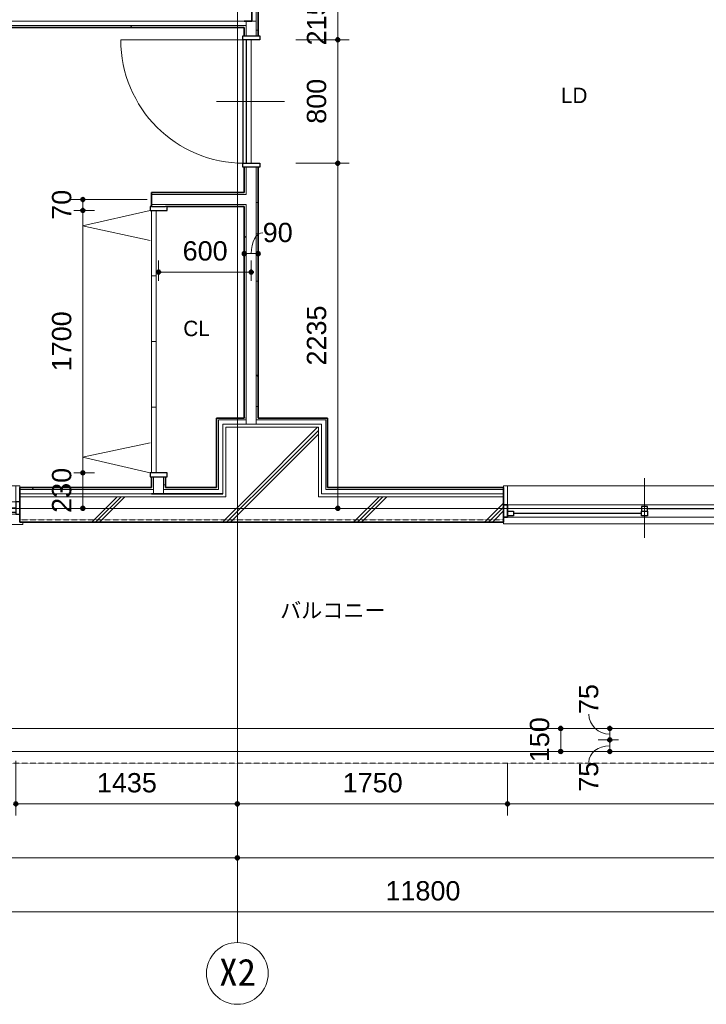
# Model space of a CAD drawing. Header units: millimetres. Extents: x -6159 to 97970, y -8550 to 14941.
# Tile 7 of 37: x 21567 to 26015, y -8139 to -1761. Entities that reach past the tile are written whole.
import ezdxf

# ---------------------------------------------------------------- set-up
doc = ezdxf.new("R2010")
doc.units = ezdxf.units.MM
doc.linetypes.add('1TS06', pattern=[31.5, 30, -0.75, 0, -0.75])
doc.linetypes.add('HA02', pattern=[2.25, 1.5, -0.75])
for name, color, linetype, lineweight in [('A-ANNO-DIMS', 211, 'Continuous', 9), ('A-ANNO-DIMS-50', 211, 'Continuous', 9), ('A-AREA-IDEN', 2, 'Continuous', 9), ('A-DETL-HDLN', 90, 'HA02', 18), ('A-DOOR', 31, 'Continuous', 18), ('A-DOOR-FRAM', 31, 'Continuous', 25), ('A-FLOR', 192, 'Continuous', 18), ('A-GLAZ', 151, 'Continuous', 18), ('A-WALL', 113, 'Continuous', 18), ('A-WALL-PATT', 111, 'Continuous', 35), ('G-ANNO-TEXT', 231, 'Continuous', 9), ('S-GRID', 1, 'Continuous', 9), ('S-GRID-IDEN', 1, 'Continuous', 9)]:
    doc.layers.add(name, color=color, linetype=linetype, lineweight=lineweight)
doc.styles.add('Arial', font='arial.ttf', dxfattribs={"height": 125})
doc.styles.add('Microsoft YaHei', font='Microsoft YaHei.ttf', dxfattribs={"height": 100})
doc.styles.add('MS UI Gothic', font='MS UI Gothic.ttf', dxfattribs={"height": 100})
doc.styles.add('ＭＳ ゴシック', font='MS Gothic.ttf', dxfattribs={"height": 175})
doc.dimstyles.new('点線_-_2_5_mm', dxfattribs={"dimscale": 304.8, "dimtxt": 127.532425, "dimasz": 0.328084, "dimexe": 0.246063, "dimexo": 0.246063, "dimgap": 0.123031, "dimtad": 1, "dimdec": 1, "dimrnd": 0.1, "dimdsep": 46, "dimtxsty": 'Arial', "dimblk1": 'DOTSMALL', "dimblk2": 'DOTSMALL', "dimsah": 1, "dimcen": 0.09, "dimazin": 0, "dimtfac": 1, "dimtdec": 4, "dimtix": 1, "dimtmove": 0, "dimatfit": 3, "dimfxl": 1, "dimtvp": 1, "dimtolj": 1, "dimtzin": 0, "dimarcsym": 2})
doc.dimstyles.new('点線_-_2_5_mm_2', dxfattribs={"dimscale": 304.8, "dimtxt": 127.532425, "dimasz": 0.328084, "dimexe": 0.246063, "dimexo": 0.246063, "dimgap": 0.123031, "dimtad": 1, "dimdec": 1, "dimrnd": 0.1, "dimdsep": 46, "dimtxsty": 'Arial', "dimblk1": 'DOTSMALL', "dimblk2": 'DOTSMALL', "dimsah": 1, "dimcen": 0.09, "dimazin": 0, "dimtfac": 1, "dimtdec": 4, "dimtix": 1, "dimtmove": 1, "dimatfit": 3, "dimfxl": 1, "dimtvp": 1, "dimtolj": 1, "dimtzin": 0, "dimarcsym": 2})
pattern_1 = [(45, (21983.56, 0), (-424.264, 424.264), []), (45, (22008.56, 0), (-424.264, 424.264), []), (45, (21958.56, 0), (-424.264, 424.264), [])]
pattern_2 = [(0, (21983.56, 0), (406.4, 101.6), [16.764, -288.036, 16.764, -288.036, -1625.6]), (0, (21983.56, 0), (406.4, 101.6), [-609.6, 16.764, -592.836, 16.764, -288.036, -711.2]), (0, (21983.56, 0), (406.4, 101.6), [-1524, 16.764, -186.436, 16.764, -491.236]), (120, (22135.96, 50.8), (-291.1882, 301.1527), [16.764, -288.036, 16.764, -288.036, -1625.6]), (120, (22135.96, 50.8), (-291.1882, 301.1527), [-609.6, 16.764, -592.836, 16.764, -288.036, -711.2]), (120, (22135.96, 50.8), (-291.1882, 301.1527), [-1524, 16.764, -186.436, 16.764, -491.236]), (240, (22186.76, 254), (-115.2118, -402.7527), [16.764, -288.036, 16.764, -288.036, -1625.6]), (240, (22186.76, 254), (-115.2118, -402.7527), [-609.6, 16.764, -592.836, 16.764, -288.036, -711.2]), (240, (22186.76, 254), (-115.2118, -402.7527), [-1524, 16.764, -186.436, 16.764, -491.236])]

# ---------------------------------------------------------------- blocks, each defined once
blk = doc.blocks.new('片開き - w800h2000-604447-印刷用2FL')
at = {"layer": 'A-DOOR'}
for p, q in [((400, 845.1), (400, 45)), ((0, 225), (0, -215))]:
    blk.add_line(p, q, dxfattribs=at)
at = {"layer": 'A-DOOR', "lineweight": 25}
for p, q in [((400, 55), (-400, 55)), ((-400, 30), (400, 30))]:
    blk.add_line(p, q, dxfattribs=at)
at = {"layer": 'A-DOOR'}
blk.add_arc((400, 45), 800.1, 90, 180, dxfattribs=at)
at = {"layer": 'A-DOOR-FRAM'}
for p, q in [((-425, 55), (-400, 55)), ((-425, -55), (-425, 55)), ((-400, 55), (-400, -55)), ((400, 55), (425, 55)), ((400, -55), (400, 55)), ((425, 55), (425, -55)), ((-400, -55), (-425, -55)), ((425, -55), (400, -55))]:
    blk.add_line(p, q, dxfattribs=at)
blk = doc.blocks.new('木製折戸 - w1700h2000-560530-印刷用2FL')
at = {"layer": 'A-DOOR'}
for p, q in [((-850, 55), (-748.8, 493.5)), ((-748.8, 493.5), (-654.7, 55)), ((748.8, 493.5), (654.7, 55)), ((850, 55), (748.8, 493.5)), ((850, 45), (-850, 45)), ((-850, 15), (850, 15)), ((-425, 15), (-425, 45)), ((0, 45), (0, 15)), ((425, 15), (425, 45))]:
    blk.add_line(p, q, dxfattribs=at)
at = {"layer": 'A-DOOR-FRAM'}
for p, q in [((-850, 55), (-875, 55)), ((-875, 55), (-875, 45)), ((-875, 45), (-875, -45)), ((-850, -55), (-850, 55)), ((875, 55), (850, 55)), ((850, 55), (850, -55)), ((875, 45), (875, 55)), ((875, 45), (875, -45)), ((-875, -45), (-875, -55)), ((-875, -55), (-850, -55)), ((850, -55), (875, -55)), ((875, -55), (875, -45))]:
    blk.add_line(p, q, dxfattribs=at)
blk = doc.blocks.new('窓 - 引違い掃出 4 枚 2 溝 - 内付 - w3600 h2000-678043-印刷用2FL')
at = {"layer": 'A-GLAZ'}
for p, q in [((-900, 192.5), (-900, -192.5)), ((0, 192.5), (0, -192.5)), ((912.5, 192.5), (912.5, -192.5)), ((1825, 102.5), (-1825, 102.5)), ((-1825, 102.5), (-1825, 92.5)), ((1825, 102.5), (-1825, 102.5)), ((-1825, 102.5), (-1825, 60)), ((1825, 92.5), (1825, 102.5)), ((1825, 60), (1825, 102.5)), ((-1800, 60), (1800, 60)), ((-1800, 60), (1800, 60)), ((-1800, -20), (-1825, -20)), ((-1825, -20), (-1825, -142.5)), ((1800, -20), (-1800, -20)), ((-1800, -142.5), (-1800, -20)), ((-1800, -20), (1800, -20)), ((1800, -20), (-1800, -20)), ((1825, -20), (1800, -20)), ((1800, -20), (1800, -142.5)), ((1825, -142.5), (1825, -20)), ((-1825, -132.5), (-1825, -142.5)), ((-1825, -142.5), (-1800, -142.5)), ((-1825, -142.5), (-1810, -142.5)), ((-1810, -142.5), (1810, -142.5)), ((1800, -142.5), (-1800, -142.5)), ((1800, -142.5), (1825, -142.5)), ((1810, -142.5), (1825, -142.5)), ((1825, -142.5), (1825, -132.5))]:
    blk.add_line(p, q, dxfattribs=at)
at = {"layer": 'A-GLAZ', "lineweight": 25}
for p, q in [((-1800, 60), (-1825, 60)), ((-1825, 60), (-1800, 60)), ((-1825, -20), (-1825, 60)), ((-1800, -20), (-1800, 60)), ((-1800, 60), (-1800, -20)), ((-1800, 30), (-1800, 60)), ((-1760, 50), (-1800, 50)), ((-1800, 20), (-1760, 20)), ((-1760, 20), (-1760, 50)), ((-1760, 35), (-920, 35)), ((-920, 20), (-920, 50)), ((-920, 50), (-880, 50)), ((-880, 20), (-920, 20)), ((-920, 20), (-920, -10)), ((-880, 50), (-880, 20)), ((-880, -10), (-880, 20)), ((-880, 5), (-40, 5)), ((-40, 20), (0, 20)), ((-40, -10), (-40, 20)), ((0, 20), (40, 20)), ((40, 20), (40, -10)), ((40, 5), (892.5, 5)), ((892.5, 20), (892.5, 50)), ((892.5, 50), (932.5, 50)), ((932.5, 20), (892.5, 20)), ((892.5, 20), (892.5, -10)), ((932.5, 50), (932.5, 20)), ((932.5, 35), (1760, 35)), ((932.5, -10), (932.5, 20)), ((1760, 20), (1760, 50)), ((1760, 50), (1800, 50)), ((1800, 20), (1760, 20)), ((1825, 60), (1800, 60)), ((1800, 60), (1800, -20)), ((1800, 60), (1825, 60)), ((1800, -20), (1800, 60)), ((1800, 60), (1800, 30)), ((1825, 60), (1825, -20)), ((-1825, -20), (-1800, -20)), ((-1800, -20), (-1825, -20)), ((-920, -10), (-880, -10)), ((0, -10), (-40, -10)), ((40, -10), (0, -10)), ((892.5, -10), (932.5, -10)), ((1800, -20), (1825, -20)), ((1825, -20), (1800, -20))]:
    blk.add_line(p, q, dxfattribs=at)
blk = doc.blocks.new('引違い掃出窓_2枚 - W1800H2000-620516-印刷用2FL')
at = {"layer": 'A-GLAZ'}
for p, q in [((0, 267.5), (0, -307.5)), ((-945, 107.5), (945, 107.5)), ((-945, 92.5), (-945, 107.5)), ((945, 107.5), (945, 92.5)), ((-900, 40), (900, 40)), ((-925, -40), (-925, -142.5)), ((-900, -40), (900, -40)), ((-900, -142.5), (-900, -40)), ((900, -40), (900, -142.5)), ((925, -142.5), (925, -40)), ((-900, -142.5), (-925, -142.5)), ((-925, -142.5), (-900, -142.5)), ((900, -142.5), (-900, -142.5)), ((900, -142.5), (925, -142.5))]:
    blk.add_line(p, q, dxfattribs=at)
at = {"layer": 'A-GLAZ', "lineweight": 25}
for p, q in [((-925, 40), (-925, -40)), ((-900, 40), (-925, 40)), ((-900, -40), (-900, 40)), ((-900, 30), (-860, 30)), ((-860, 0), (-900, 0)), ((-860, 30), (-860, 0)), ((-20, 15), (-860, 15)), ((-20, 0), (-20, 30)), ((-20, 30), (20, 30)), ((-20, 0), (-20, -30)), ((20, 0), (-20, 0)), ((20, 30), (20, 0)), ((20, -30), (20, 0)), ((860, 0), (860, -30)), ((900, 0), (860, 0)), ((900, -40), (900, 40)), ((900, 40), (925, 40)), ((925, 40), (925, -40)), ((-925, -40), (-900, -40)), ((-20, -30), (20, -30)), ((20, -15), (860, -15)), ((860, -30), (900, -30)), ((925, -40), (900, -40))]:
    blk.add_line(p, q, dxfattribs=at)
blk = doc.blocks.new('通芯 - 円 8mm-600091-印刷用2FL')
at = {"layer": 'S-GRID-IDEN'}
blk.add_circle((0, 0), 4, dxfattribs=at)
blk = doc.blocks.new('DIMBLOCK73-印刷用2FL')
at = {"layer": 'A-ANNO-DIMS-50', "lineweight": 35}
h = blk.add_hatch(color=256, dxfattribs=at)
edge = h.paths.add_edge_path()
edge.add_arc((18276.8, -7190.7), 12.5, 0, 360)
h = blk.add_hatch(color=256, dxfattribs=at)
edge = h.paths.add_edge_path()
edge.add_arc((22976.8, -7190.7), 12.5, 0, 360)
at = {"layer": 'A-ANNO-DIMS-50'}
for p, q in [((18276.8, -7190.7), (18276.8, -7115.7)), ((22976.8, -7190.7), (22976.8, -7115.7)), ((18276.8, -7190.7), (22976.8, -7190.7)), ((18276.8, -7190.7), (18276.8, -7248)), ((22976.8, -7190.7), (22976.8, -7248))]:
    blk.add_line(p, q, dxfattribs=at)
at = {"layer": 'A-ANNO-DIMS-50', "lineweight": 35}
for centre in [(18276.8, -7190.7), (22976.8, -7190.7)]:
    blk.add_circle(centre, 12.5, dxfattribs=at)
at = {"layer": 'A-ANNO-DIMS-50', "color": 0, "insert": (20434.5, -6990.9), "char_height": 125, "width": 461.471, "attachment_point": 1, "line_spacing_factor": 0.941778, "style": 'Arial'}
blk.add_mtext('4700', dxfattribs=at)
blk = doc.blocks.new('_DotSmall')
at = {"color": 0, "linetype": 'ByBlock', "const_width": 0.5}
blk.add_lwpolyline([(-0.0625, 0, 1), (0.0625, 0, 1)], format="xyb", close=True, dxfattribs=at)
blk = doc.blocks.new('DIMBLOCK74-印刷用2FL')
at = {"layer": 'A-ANNO-DIMS-50', "lineweight": 35}
h = blk.add_hatch(color=256, dxfattribs=at)
edge = h.paths.add_edge_path()
edge.add_arc((22976.8, -7190.7), 12.5, 0, 360)
h = blk.add_hatch(color=256, dxfattribs=at)
edge = h.paths.add_edge_path()
edge.add_arc((30076.8, -7190.7), 12.5, 0, 360)
at = {"layer": 'A-ANNO-DIMS-50'}
for p, q in [((22976.8, -7190.7), (22976.8, -7115.7)), ((30076.8, -7190.7), (30076.8, -7115.7)), ((22976.8, -7190.7), (30076.8, -7190.7)), ((22976.8, -7190.7), (22976.8, -7248)), ((30076.8, -7190.7), (30076.8, -7248))]:
    blk.add_line(p, q, dxfattribs=at)
at = {"layer": 'A-ANNO-DIMS-50', "lineweight": 35}
for centre in [(22976.8, -7190.7), (30076.8, -7190.7)]:
    blk.add_circle(centre, 12.5, dxfattribs=at)
at = {"layer": 'A-ANNO-DIMS-50', "color": 0, "insert": (26334.5, -6990.9), "char_height": 125, "width": 461.471, "attachment_point": 1, "line_spacing_factor": 0.941778, "style": 'Arial'}
blk.add_mtext('7100', dxfattribs=at)
blk = doc.blocks.new('DIMBLOCK88-印刷用2FL')
at = {"layer": 'A-ANNO-DIMS-50', "lineweight": 35}
h = blk.add_hatch(color=256, dxfattribs=at)
edge = h.paths.add_edge_path()
edge.add_arc((18276.8, -7540.7), 12.5, 0, 360)
h = blk.add_hatch(color=256, dxfattribs=at)
edge = h.paths.add_edge_path()
edge.add_arc((30076.8, -7540.7), 12.5, 0, 360)
at = {"layer": 'A-ANNO-DIMS-50'}
for p, q in [((18276.8, -7540.7), (18276.8, -7465.7)), ((30076.8, -7540.7), (30076.8, -7465.7)), ((18276.8, -7540.7), (30076.8, -7540.7)), ((18276.8, -7540.7), (18276.8, -7598)), ((30076.8, -7540.7), (30076.8, -7598))]:
    blk.add_line(p, q, dxfattribs=at)
at = {"layer": 'A-ANNO-DIMS-50', "lineweight": 35}
for centre in [(18276.8, -7540.7), (30076.8, -7540.7)]:
    blk.add_circle(centre, 12.5, dxfattribs=at)
at = {"layer": 'A-ANNO-DIMS-50', "color": 0, "insert": (23936.4, -7340.9), "char_height": 125, "width": 576.839, "attachment_point": 1, "line_spacing_factor": 0.941778, "style": 'Arial'}
blk.add_mtext('11800', dxfattribs=at)
blk = doc.blocks.new('DIMBLOCK92-印刷用2FL')
at = {"layer": 'A-ANNO-DIMS-50', "lineweight": 35}
h = blk.add_hatch(color=256, dxfattribs=at)
edge = h.paths.add_edge_path()
edge.add_arc((21975.8, -2926.4), 12.5, 0, 360)
h = blk.add_hatch(color=256, dxfattribs=at)
edge = h.paths.add_edge_path()
edge.add_arc((21975.8, -2996.4), 12.5, 0, 360)
at = {"layer": 'A-ANNO-DIMS-50'}
for p, q in [((21975.8, -2926.4), (21900.8, -2926.4)), ((21975.8, -2926.4), (21975.8, -2996.4)), ((21975.8, -2926.4), (22391.8, -2926.4)), ((21975.8, -2996.4), (21918.5, -2996.4)), ((21975.8, -2996.4), (22050.8, -2996.4))]:
    blk.add_line(p, q, dxfattribs=at)
at = {"layer": 'A-ANNO-DIMS-50', "lineweight": 35}
for centre in [(21975.8, -2926.4), (21975.8, -2996.4)]:
    blk.add_circle(centre, 12.5, dxfattribs=at)
at = {"layer": 'A-ANNO-DIMS-50', "color": 0, "insert": (21776, -3057.5), "char_height": 125, "width": 230.736, "attachment_point": 1, "rotation": 90, "line_spacing_factor": 0.941778, "style": 'Arial'}
blk.add_mtext('70', dxfattribs=at)
blk = doc.blocks.new('DIMBLOCK93-印刷用2FL')
at = {"layer": 'A-ANNO-DIMS-50', "lineweight": 35}
h = blk.add_hatch(color=256, dxfattribs=at)
edge = h.paths.add_edge_path()
edge.add_arc((21975.8, -2996.4), 12.5, 0, 360)
h = blk.add_hatch(color=256, dxfattribs=at)
edge = h.paths.add_edge_path()
edge.add_arc((21975.8, -4696.4), 12.5, 0, 360)
at = {"layer": 'A-ANNO-DIMS-50'}
for p, q in [((21975.8, -2996.4), (21918.5, -2996.4)), ((21975.8, -2996.4), (21975.8, -4696.4)), ((21975.8, -2996.4), (22050.8, -2996.4)), ((21975.8, -4696.4), (21918.5, -4696.4)), ((21975.8, -4696.4), (22050.8, -4696.4))]:
    blk.add_line(p, q, dxfattribs=at)
at = {"layer": 'A-ANNO-DIMS-50', "lineweight": 35}
for centre in [(21975.8, -2996.4), (21975.8, -4696.4)]:
    blk.add_circle(centre, 12.5, dxfattribs=at)
at = {"layer": 'A-ANNO-DIMS-50', "color": 0, "insert": (21776, -4038.7), "char_height": 125, "width": 461.471, "attachment_point": 1, "rotation": 90, "line_spacing_factor": 0.941778, "style": 'Arial'}
blk.add_mtext('1700', dxfattribs=at)
blk = doc.blocks.new('DIMBLOCK94-印刷用2FL')
at = {"layer": 'A-ANNO-DIMS-50', "lineweight": 35}
h = blk.add_hatch(color=256, dxfattribs=at)
edge = h.paths.add_edge_path()
edge.add_arc((21975.8, -4696.4), 12.5, 0, 360)
h = blk.add_hatch(color=256, dxfattribs=at)
edge = h.paths.add_edge_path()
edge.add_arc((21975.8, -4926.4), 12.5, 0, 360)
at = {"layer": 'A-ANNO-DIMS-50'}
for p, q in [((21975.8, -4696.4), (21918.5, -4696.4)), ((21975.8, -4696.4), (21975.8, -4926.4)), ((21975.8, -4696.4), (22050.8, -4696.4)), ((21975.8, -4926.4), (21918.5, -4926.4)), ((21975.8, -4926.4), (22050.8, -4926.4))]:
    blk.add_line(p, q, dxfattribs=at)
at = {"layer": 'A-ANNO-DIMS-50', "lineweight": 35}
for centre in [(21975.8, -4696.4), (21975.8, -4926.4)]:
    blk.add_circle(centre, 12.5, dxfattribs=at)
at = {"layer": 'A-ANNO-DIMS-50', "color": 0, "insert": (21776, -4955.6), "char_height": 125, "width": 346.103, "attachment_point": 1, "rotation": 90, "line_spacing_factor": 0.941778, "style": 'Arial'}
blk.add_mtext('230', dxfattribs=at)
blk = doc.blocks.new('DIMBLOCK95-印刷用2FL')
at = {"layer": 'A-ANNO-DIMS-50', "lineweight": 35}
h = blk.add_hatch(color=256, dxfattribs=at)
edge = h.paths.add_edge_path()
edge.add_arc((22466.8, -3396.2), 12.5, 0, 360)
h = blk.add_hatch(color=256, dxfattribs=at)
edge = h.paths.add_edge_path()
edge.add_arc((23066.8, -3396.2), 12.5, 0, 360)
at = {"layer": 'A-ANNO-DIMS-50'}
for p, q in [((22466.8, -3396.2), (22466.8, -3321.2)), ((23066.8, -3396.2), (23066.8, -3321.2)), ((22466.8, -3396.2), (23066.8, -3396.2)), ((22466.8, -3396.2), (22466.8, -3453.5)), ((23066.8, -3396.2), (23066.8, -3453.5))]:
    blk.add_line(p, q, dxfattribs=at)
at = {"layer": 'A-ANNO-DIMS-50', "lineweight": 35}
for centre in [(22466.8, -3396.2), (23066.8, -3396.2)]:
    blk.add_circle(centre, 12.5, dxfattribs=at)
at = {"layer": 'A-ANNO-DIMS-50', "color": 0, "insert": (22622.6, -3196.4), "char_height": 125, "width": 346.103, "attachment_point": 1, "line_spacing_factor": 0.941778, "style": 'Arial'}
blk.add_mtext('600', dxfattribs=at)
blk = doc.blocks.new('DIMBLOCK116-印刷用2FL')
at = {"layer": 'A-ANNO-DIMS-50', "lineweight": 35}
h = blk.add_hatch(color=256, dxfattribs=at)
edge = h.paths.add_edge_path()
edge.add_arc((21541.8, -6840.7), 12.5, 0, 360)
h = blk.add_hatch(color=256, dxfattribs=at)
edge = h.paths.add_edge_path()
edge.add_arc((22976.8, -6840.7), 12.5, 0, 360)
at = {"layer": 'A-ANNO-DIMS-50'}
for p, q in [((21541.8, -6840.7), (21541.8, -6561.7)), ((22976.8, -6840.7), (22976.8, -6765.7)), ((21541.8, -6840.7), (22976.8, -6840.7)), ((21541.8, -6840.7), (21541.8, -6915.7)), ((22976.8, -6840.7), (22976.8, -6898))]:
    blk.add_line(p, q, dxfattribs=at)
at = {"layer": 'A-ANNO-DIMS-50', "lineweight": 35}
for centre in [(21541.8, -6840.7), (22976.8, -6840.7)]:
    blk.add_circle(centre, 12.5, dxfattribs=at)
at = {"layer": 'A-ANNO-DIMS-50', "color": 0, "insert": (22067, -6640.9), "char_height": 125, "width": 461.471, "attachment_point": 1, "line_spacing_factor": 0.941778, "style": 'Arial'}
blk.add_mtext('1435', dxfattribs=at)
blk = doc.blocks.new('DIMBLOCK117-印刷用2FL')
at = {"layer": 'A-ANNO-DIMS-50', "lineweight": 35}
h = blk.add_hatch(color=256, dxfattribs=at)
edge = h.paths.add_edge_path()
edge.add_arc((22976.8, -6840.7), 12.5, 0, 360)
h = blk.add_hatch(color=256, dxfattribs=at)
edge = h.paths.add_edge_path()
edge.add_arc((24726.8, -6840.7), 12.5, 0, 360)
at = {"layer": 'A-ANNO-DIMS-50'}
for p, q in [((24726.8, -6840.7), (24726.8, -6581.7)), ((22976.8, -6840.7), (22976.8, -6765.7)), ((22976.8, -6840.7), (24726.8, -6840.7)), ((22976.8, -6840.7), (22976.8, -6898)), ((24726.8, -6840.7), (24726.8, -6915.7))]:
    blk.add_line(p, q, dxfattribs=at)
at = {"layer": 'A-ANNO-DIMS-50', "lineweight": 35}
for centre in [(22976.8, -6840.7), (24726.8, -6840.7)]:
    blk.add_circle(centre, 12.5, dxfattribs=at)
at = {"layer": 'A-ANNO-DIMS-50', "color": 0, "insert": (23659.5, -6640.9), "char_height": 125, "width": 461.471, "attachment_point": 1, "line_spacing_factor": 0.941778, "style": 'Arial'}
blk.add_mtext('1750', dxfattribs=at)
blk = doc.blocks.new('DIMBLOCK118-印刷用2FL')
at = {"layer": 'A-ANNO-DIMS-50', "lineweight": 35}
h = blk.add_hatch(color=256, dxfattribs=at)
edge = h.paths.add_edge_path()
edge.add_arc((24726.8, -6840.7), 12.5, 0, 360)
h = blk.add_hatch(color=256, dxfattribs=at)
edge = h.paths.add_edge_path()
edge.add_arc((28326.8, -6840.7), 12.5, 0, 360)
at = {"layer": 'A-ANNO-DIMS-50'}
for p, q in [((24726.8, -6840.7), (24726.8, -6581.7)), ((28326.8, -6840.7), (28326.8, -6581.7)), ((24726.8, -6840.7), (28326.8, -6840.7)), ((24726.8, -6840.7), (24726.8, -6915.7)), ((28326.8, -6840.7), (28326.8, -6915.7))]:
    blk.add_line(p, q, dxfattribs=at)
at = {"layer": 'A-ANNO-DIMS-50', "lineweight": 35}
for centre in [(24726.8, -6840.7), (28326.8, -6840.7)]:
    blk.add_circle(centre, 12.5, dxfattribs=at)
at = {"layer": 'A-ANNO-DIMS-50', "color": 0, "insert": (26334.5, -6640.9), "char_height": 125, "width": 461.471, "attachment_point": 1, "line_spacing_factor": 0.941778, "style": 'Arial'}
blk.add_mtext('3600', dxfattribs=at)
blk = doc.blocks.new('DIMBLOCK122-印刷用2FL')
at = {"layer": 'A-ANNO-DIMS-50', "lineweight": 35}
h = blk.add_hatch(color=256, dxfattribs=at)
edge = h.paths.add_edge_path()
edge.add_arc((25389.6, -6426.4), 12.5, 0, 360)
h = blk.add_hatch(color=256, dxfattribs=at)
edge = h.paths.add_edge_path()
edge.add_arc((25389.6, -6501.4), 12.5, 0, 360)
at = {"layer": 'A-ANNO-DIMS-50'}
for p, q in [((25389.6, -6426.4), (25314.6, -6426.4)), ((25389.6, -6501.4), (25389.6, -6426.4)), ((25389.6, -6426.4), (25446.9, -6426.4)), ((25389.6, -6501.4), (25314.6, -6501.4)), ((25389.6, -6501.4), (25446.9, -6501.4))]:
    blk.add_line(p, q, dxfattribs=at)
at = {"layer": 'A-ANNO-DIMS-50', "lineweight": 35}
for centre in [(25389.6, -6426.4), (25389.6, -6501.4)]:
    blk.add_circle(centre, 12.5, dxfattribs=at)
at = {"layer": 'A-ANNO-DIMS-50'}
blk.add_ellipse((25389.6, -6569.9), major_axis=(-135.6, 0), ratio=0.781412, start_param=4.712389, end_param=6.283185, dxfattribs=at)
at = {"layer": 'A-ANNO-DIMS-50', "color": 0, "insert": (25189.8, -6762.1), "char_height": 125, "width": 230.736, "attachment_point": 1, "rotation": 90, "line_spacing_factor": 0.941778, "style": 'Arial'}
blk.add_mtext('75', dxfattribs=at)
blk = doc.blocks.new('DIMBLOCK123-印刷用2FL')
at = {"layer": 'A-ANNO-DIMS-50', "lineweight": 35}
h = blk.add_hatch(color=256, dxfattribs=at)
edge = h.paths.add_edge_path()
edge.add_arc((25389.6, -6351.4), 12.5, 0, 360)
h = blk.add_hatch(color=256, dxfattribs=at)
edge = h.paths.add_edge_path()
edge.add_arc((25389.6, -6426.4), 12.5, 0, 360)
at = {"layer": 'A-ANNO-DIMS-50'}
for p, q in [((25389.6, -6351.4), (25314.6, -6351.4)), ((25389.6, -6426.4), (25389.6, -6351.4)), ((25389.6, -6351.4), (25446.9, -6351.4)), ((25389.6, -6426.4), (25314.6, -6426.4)), ((25389.6, -6426.4), (25446.9, -6426.4))]:
    blk.add_line(p, q, dxfattribs=at)
at = {"layer": 'A-ANNO-DIMS-50', "lineweight": 35}
for centre in [(25389.6, -6351.4), (25389.6, -6426.4)]:
    blk.add_circle(centre, 12.5, dxfattribs=at)
at = {"layer": 'A-ANNO-DIMS-50'}
blk.add_ellipse((25389.6, -6258.9), major_axis=(135.6, 0), ratio=0.95878, start_param=3.141593, end_param=4.712389, dxfattribs=at)
at = {"layer": 'A-ANNO-DIMS-50', "color": 0, "insert": (25189.8, -6258.9), "char_height": 125, "width": 230.736, "attachment_point": 1, "rotation": 90, "line_spacing_factor": 0.941778, "style": 'Arial'}
blk.add_mtext('75', dxfattribs=at)
blk = doc.blocks.new('DIMBLOCK124-印刷用2FL')
at = {"layer": 'A-ANNO-DIMS-50', "lineweight": 35}
h = blk.add_hatch(color=256, dxfattribs=at)
edge = h.paths.add_edge_path()
edge.add_arc((25071.6, -6351.4), 12.5, 0, 360)
h = blk.add_hatch(color=256, dxfattribs=at)
edge = h.paths.add_edge_path()
edge.add_arc((25071.6, -6501.4), 12.5, 0, 360)
at = {"layer": 'A-ANNO-DIMS-50'}
for p, q in [((25071.6, -6351.4), (24996.6, -6351.4)), ((25071.6, -6501.4), (25071.6, -6351.4)), ((25071.6, -6351.4), (25128.9, -6351.4)), ((25071.6, -6501.4), (24996.6, -6501.4)), ((25071.6, -6501.4), (25128.9, -6501.4))]:
    blk.add_line(p, q, dxfattribs=at)
at = {"layer": 'A-ANNO-DIMS-50', "lineweight": 35}
for centre in [(25071.6, -6351.4), (25071.6, -6501.4)]:
    blk.add_circle(centre, 12.5, dxfattribs=at)
at = {"layer": 'A-ANNO-DIMS-50', "color": 0, "insert": (24871.8, -6570.6), "char_height": 125, "width": 346.103, "attachment_point": 1, "rotation": 90, "line_spacing_factor": 0.941778, "style": 'Arial'}
blk.add_mtext('150', dxfattribs=at)
blk = doc.blocks.new('DIMBLOCK134-印刷用2FL')
at = {"layer": 'A-ANNO-DIMS-50', "lineweight": 35}
h = blk.add_hatch(color=256, dxfattribs=at)
edge = h.paths.add_edge_path()
edge.add_arc((23021.8, -3276.7), 12.5, 0, 360)
h = blk.add_hatch(color=256, dxfattribs=at)
edge = h.paths.add_edge_path()
edge.add_arc((23111.8, -3276.7), 12.5, 0, 360)
at = {"layer": 'A-ANNO-DIMS-50'}
for p, q in [((23021.8, -3276.7), (23021.8, -3201.7)), ((23111.8, -3276.7), (23111.8, -3201.7)), ((23021.8, -3276.7), (23111.8, -3276.7)), ((23021.8, -3276.7), (23021.8, -3334)), ((23111.8, -3276.7), (23111.8, -3334))]:
    blk.add_line(p, q, dxfattribs=at)
at = {"layer": 'A-ANNO-DIMS-50', "lineweight": 35}
for centre in [(23021.8, -3276.7), (23111.8, -3276.7)]:
    blk.add_circle(centre, 12.5, dxfattribs=at)
at = {"layer": 'A-ANNO-DIMS-50'}
blk.add_ellipse((23141.3, -3276.7), major_axis=(0, 135.6), ratio=0.549608, start_param=0, end_param=1.570796, dxfattribs=at)
at = {"layer": 'A-ANNO-DIMS-50', "color": 0, "insert": (23141.3, -3076.9), "char_height": 125, "width": 230.736, "attachment_point": 1, "line_spacing_factor": 0.941778, "style": 'Arial'}
blk.add_mtext('90', dxfattribs=at)
blk = doc.blocks.new('DIMBLOCK135-印刷用2FL')
at = {"layer": 'A-ANNO-DIMS-50', "lineweight": 35}
h = blk.add_hatch(color=256, dxfattribs=at)
edge = h.paths.add_edge_path()
edge.add_arc((23627, -1676.4), 12.5, 0, 360)
h = blk.add_hatch(color=256, dxfattribs=at)
edge = h.paths.add_edge_path()
edge.add_arc((23627, -1891.4), 12.5, 0, 360)
at = {"layer": 'A-ANNO-DIMS-50'}
for p, q in [((23627, -1676.4), (23346.1, -1676.4)), ((23627, -1676.4), (23627, -1891.4)), ((23627, -1676.4), (23702, -1676.4)), ((23627, -1891.4), (23356.8, -1891.4)), ((23627, -1891.4), (23702, -1891.4))]:
    blk.add_line(p, q, dxfattribs=at)
at = {"layer": 'A-ANNO-DIMS-50', "lineweight": 35}
for centre in [(23627, -1676.4), (23627, -1891.4)]:
    blk.add_circle(centre, 12.5, dxfattribs=at)
at = {"layer": 'A-ANNO-DIMS-50', "color": 0, "insert": (23427.3, -1928.1), "char_height": 125, "width": 346.103, "attachment_point": 1, "rotation": 90, "line_spacing_factor": 0.941778, "style": 'Arial'}
blk.add_mtext('215', dxfattribs=at)
blk = doc.blocks.new('DIMBLOCK136-印刷用2FL')
at = {"layer": 'A-ANNO-DIMS-50', "lineweight": 35}
h = blk.add_hatch(color=256, dxfattribs=at)
edge = h.paths.add_edge_path()
edge.add_arc((23627, -1891.4), 12.5, 0, 360)
h = blk.add_hatch(color=256, dxfattribs=at)
edge = h.paths.add_edge_path()
edge.add_arc((23627, -2691.4), 12.5, 0, 360)
at = {"layer": 'A-ANNO-DIMS-50'}
for p, q in [((23627, -1891.4), (23356.8, -1891.4)), ((23627, -1891.4), (23627, -2691.4)), ((23627, -1891.4), (23702, -1891.4)), ((23627, -2691.4), (23356.8, -2691.4)), ((23627, -2691.4), (23702, -2691.4))]:
    blk.add_line(p, q, dxfattribs=at)
at = {"layer": 'A-ANNO-DIMS-50', "lineweight": 35}
for centre in [(23627, -1891.4), (23627, -2691.4)]:
    blk.add_circle(centre, 12.5, dxfattribs=at)
at = {"layer": 'A-ANNO-DIMS-50', "color": 0, "insert": (23427.3, -2435.6), "char_height": 125, "width": 346.103, "attachment_point": 1, "rotation": 90, "line_spacing_factor": 0.941778, "style": 'Arial'}
blk.add_mtext('800', dxfattribs=at)
blk = doc.blocks.new('DIMBLOCK137-印刷用2FL')
at = {"layer": 'A-ANNO-DIMS-50', "lineweight": 35}
h = blk.add_hatch(color=256, dxfattribs=at)
edge = h.paths.add_edge_path()
edge.add_arc((23627, -2691.4), 12.5, 0, 360)
h = blk.add_hatch(color=256, dxfattribs=at)
edge = h.paths.add_edge_path()
edge.add_arc((23627, -4926.4), 12.5, 0, 360)
at = {"layer": 'A-ANNO-DIMS-50'}
for p, q in [((23627, -2691.4), (23356.8, -2691.4)), ((23627, -2691.4), (23627, -4926.4)), ((23627, -2691.4), (23702, -2691.4)), ((23627, -4926.4), (23141.8, -4926.4)), ((23627, -4926.4), (23702, -4926.4))]:
    blk.add_line(p, q, dxfattribs=at)
at = {"layer": 'A-ANNO-DIMS-50', "lineweight": 35}
for centre in [(23627, -2691.4), (23627, -4926.4)]:
    blk.add_circle(centre, 12.5, dxfattribs=at)
at = {"layer": 'A-ANNO-DIMS-50', "color": 0, "insert": (23427.3, -4001.2), "char_height": 125, "width": 461.471, "attachment_point": 1, "rotation": 90, "line_spacing_factor": 0.941778, "style": 'Arial'}
blk.add_mtext('2235', dxfattribs=at)

msp = doc.modelspace()

# ---------------------------------------------------------------- hatches: boundary and pattern name
at = {"layer": 'A-WALL-PATT', "lineweight": 18}
h = msp.add_hatch(dxfattribs=at)
h.set_pattern_fill('FP_2', color=256, style=0, pattern_type=2)
h.set_pattern_definition(pattern_2)
h.paths.add_polyline_path([(23099.29, -1771.4), (23111.79, -1771.4), (23111.79, 678.6), (23099.29, 678.6), (23099.29, -1612.73)])
h.paths.add_polyline_path([(23111.79, 756.1), (23111.79, 2888.6), (23099.29, 2888.6), (23099.29, 756.1)])
h = msp.add_hatch(dxfattribs=at)
h.set_pattern_fill('FP_2', color=256, style=0, pattern_type=2)
h.set_pattern_definition(pattern_2)
h.paths.add_polyline_path([(23111.79, -4353.9), (23111.79, -2716.4), (23099.29, -2716.4), (23099.29, -4353.9)])
h.paths.add_polyline_path([(23111.79, -1866.4), (23111.79, -1771.4), (23099.29, -1771.4), (23099.29, -1866.4)])
h = msp.add_hatch(dxfattribs=at)
h.set_pattern_fill('FP_2', color=256, style=0, pattern_type=2)
h.set_pattern_definition(pattern_2)
h.paths.add_polyline_path([(22895.58, -1811.4), (23021.79, -1811.4), (23021.79, -1798.9), (18399.29, -1798.9), (18399.29, -1811.4), (20459.08, -1811.4)])
h = msp.add_hatch(dxfattribs=at)
h.set_pattern_fill('FP_2', color=256, style=0, pattern_type=2)
h.set_pattern_definition(pattern_2)
h.paths.add_polyline_path([(23021.79, -4353.9), (23034.29, -4353.9), (23034.29, -2958.9), (23021.79, -2958.9), (23021.79, -4341.4)])
h.paths.add_polyline_path([(23021.79, -2893.9), (23034.29, -2893.9), (23034.29, -2716.4), (23021.79, -2716.4), (23021.79, -2881.4)])
h.paths.add_polyline_path([(23034.29, -1866.4), (23034.29, -1798.9), (23021.79, -1798.9), (23021.79, -1866.4)])
h = msp.add_hatch(dxfattribs=at)
h.set_pattern_fill('FP_2', color=256, style=0, pattern_type=2)
h.set_pattern_definition(pattern_2)
h.paths.add_polyline_path([(22421.79, -2893.9), (23021.79, -2893.9), (23021.79, -2881.4), (22421.79, -2881.4)])
h = msp.add_hatch(dxfattribs=at)
h.set_pattern_fill('FP_1', color=256, style=0, pattern_type=2)
h.set_pattern_definition(pattern_1)
h.paths.add_polyline_path([(23066.79, -4851.4), (23501.79, -4851.4), (23501.79, -4401.4), (22901.79, -4401.4), (22901.79, -4851.4)])
h = msp.add_hatch(dxfattribs=at)
h.set_pattern_fill('FP_2', color=256, style=0, pattern_type=2)
h.set_pattern_definition(pattern_2)
h.paths.add_polyline_path([(22499.29, -4803.9), (22511.79, -4803.9), (22511.39, -4722.4), (22499.29, -4722.4), (22499.29, -4756.91)])
h = msp.add_hatch(dxfattribs=at)
h.set_pattern_fill('FP_2', color=256, style=0, pattern_type=2)
h.set_pattern_definition(pattern_2)
h.paths.add_polyline_path([(19716.79, -4803.9), (19716.79, -4791.4), (18849.29, -4791.4), (18849.29, -4803.9), (19240.83, -4803.9)])
h.paths.add_polyline_path([(22421.79, -4803.9), (22421.79, -4791.4), (21566.79, -4791.4), (21566.79, -4803.9), (21677.33, -4803.9)])
h = msp.add_hatch(dxfattribs=at)
h.set_pattern_fill('FP_2', color=256, style=0, pattern_type=2)
h.set_pattern_definition(pattern_2)
h.paths.add_polyline_path([(28351.79, -4803.9), (29491.79, -4803.9), (29491.79, -4791.4), (28351.79, -4791.4)])
h.paths.add_polyline_path([(23549.29, -4803.9), (24701.79, -4803.9), (24701.79, -4791.4), (23549.29, -4791.4)])
h = msp.add_hatch(dxfattribs=at)
h.set_pattern_fill('FP_1', color=256, style=0, pattern_type=2)
h.set_pattern_definition(pattern_1)
h.paths.add_polyline_path([(23066.79, -5001.4), (23066.79, -4851.4), (21566.79, -4851.4), (21566.79, -5001.4), (22895.58, -5001.4)])
h.paths.add_polyline_path([(18351.79, -5001.4), (19716.79, -5001.4), (19716.79, -4851.4), (18351.79, -4851.4)])
h = msp.add_hatch(dxfattribs=at)
h.set_pattern_fill('FP_1', color=256, style=0, pattern_type=2)
h.set_pattern_definition(pattern_1)
h.paths.add_polyline_path([(28986.82, -5001.4), (30001.79, -5001.4), (30001.79, -4851.4), (28351.79, -4851.4), (28351.79, -5001.4)])
h.paths.add_polyline_path([(24701.79, -5001.4), (24701.79, -4851.4), (23066.79, -4851.4), (23066.79, -5001.4), (24113.83, -5001.4)])
h = msp.add_hatch(dxfattribs=at)
h.set_pattern_fill('FP_1', color=256, style=0, pattern_type=2)
h.set_pattern_definition(pattern_1)
h.paths.add_polyline_path([(19240.83, -5016.4), (19716.79, -5016.4), (19716.79, -5001.4), (18201.79, -5001.4), (18201.79, -5016.4), (18631.71, -5016.4)])
h.paths.add_polyline_path([(23066.79, -5016.4), (23066.79, -5001.4), (21566.79, -5001.4), (21566.79, -5016.4), (22895.58, -5016.4)])
h = msp.add_hatch(dxfattribs=at)
h.set_pattern_fill('FP_1', color=256, style=0, pattern_type=2)
h.set_pattern_definition(pattern_1)
h.paths.add_polyline_path([(30151.79, -5016.4), (30151.79, -5001.4), (28351.79, -5001.4), (28351.79, -5016.4), (29981.79, -5016.4)])
h.paths.add_polyline_path([(24113.83, -5016.4), (24701.79, -5016.4), (24701.79, -5001.4), (23066.79, -5001.4), (23066.79, -5016.4)])

# ---------------------------------------------------------------- linework, layer by layer
at = {"layer": 'A-DETL-HDLN'}
for p, q in [((21566.79, -5001.4), (24701.79, -5001.4)), ((29726.79, -6576.4), (18626.79, -6576.4))]:
    msp.add_line(p, q, dxfattribs=at)
at = {"layer": 'A-FLOR'}
msp.add_line((23066.79, -2691.4), (23066.79, -1891.4), dxfattribs=at)
at = {"layer": 'A-WALL', "lineweight": 35}
for p, q in [((23071.79, 2928.6), (23071.79, -1771.4)), ((23111.79, -1866.4), (23111.79, 678.6)), ((23071.79, -1771.4), (23021.79, -1771.4)), ((18411.79, -1811.4), (23021.79, -1811.4)), ((23021.79, -1811.4), (23021.79, -1866.4)), ((23021.79, -2716.4), (23021.79, -2881.4)), ((23111.79, -4341.4), (23111.79, -2716.4)), ((23021.79, -2881.4), (22421.79, -2881.4)), ((22421.79, -2881.4), (22421.79, -2970.4)), ((22521.79, -2971.4), (23021.79, -2971.4)), ((23021.79, -2971.4), (23021.79, -4341.4)), ((23021.79, -4341.4), (22841.79, -4341.4)), ((22841.79, -4341.4), (22841.79, -4791.4)), ((23561.79, -4341.4), (23111.79, -4341.4)), ((23561.79, -4791.4), (23561.79, -4341.4)), ((22421.79, -4722.4), (22421.79, -4791.4)), ((22511.79, -4791.4), (22511.79, -4722.4)), ((21566.79, -4791.4), (21566.79, -5016.4)), ((22421.79, -4791.4), (21566.79, -4791.4)), ((22421.79, -4831.4), (22881.79, -4831.4)), ((22841.79, -4791.4), (22511.79, -4791.4)), ((24701.79, -4791.4), (23561.79, -4791.4)), ((24701.79, -5016.4), (24701.79, -4791.4)), ((21566.79, -5016.4), (24701.79, -5016.4))]:
    msp.add_line(p, q, dxfattribs=at)
at = {"layer": 'A-WALL'}
for p, q in [((23099.29, -1866.4), (23099.29, 691.1)), ((18371.79, -1771.4), (23021.79, -1771.4)), ((23034.29, -1866.4), (23034.29, -1771.4)), ((23099.29, -1771.4), (23071.79, -1771.4)), ((23034.29, -1798.9), (18399.29, -1798.9)), ((23034.29, -2716.4), (23034.29, -2893.9)), ((23099.29, -2716.4), (23099.29, -4381.4)), ((22421.79, -2893.9), (23034.29, -2893.9)), ((22421.79, -2958.9), (23034.29, -2958.9)), ((23034.29, -2958.9), (23034.29, -4381.4)), ((22854.29, -4353.9), (23034.29, -4353.9)), ((22854.29, -4803.9), (22854.29, -4353.9)), ((23021.79, -4381.4), (22881.79, -4381.4)), ((22881.79, -4381.4), (22881.79, -4791.4)), ((22881.79, -4381.4), (23021.79, -4381.4)), ((22881.79, -4791.4), (22881.79, -4381.4)), ((23034.29, -4381.4), (23021.79, -4381.4)), ((23099.29, -4381.4), (23034.29, -4381.4)), ((23034.29, -4381.4), (23099.29, -4381.4)), ((23099.29, -4353.9), (23549.29, -4353.9)), ((23111.79, -4381.4), (23099.29, -4381.4)), ((23521.79, -4381.4), (23111.79, -4381.4)), ((23111.79, -4381.4), (23521.79, -4381.4)), ((23521.79, -4791.4), (23521.79, -4381.4)), ((23521.79, -4381.4), (23521.79, -4791.4)), ((23549.29, -4353.9), (23549.29, -4803.9)), ((23501.79, -4401.4), (22901.79, -4401.4)), ((22901.79, -4401.4), (22901.79, -4831.4)), ((23501.79, -4831.4), (23501.79, -4401.4)), ((22434.29, -4722.4), (22434.29, -4831.4)), ((22499.29, -4831.4), (22499.29, -4722.4)), ((21566.79, -4803.9), (22434.29, -4803.9)), ((22421.79, -4831.4), (21566.79, -4831.4)), ((22499.29, -4803.9), (22854.29, -4803.9)), ((22881.79, -4791.4), (22881.79, -4803.9)), ((22881.79, -4803.9), (22881.79, -4831.4)), ((22881.79, -4831.4), (22881.79, -4803.9)), ((22901.79, -4831.4), (22901.79, -4851.4)), ((23501.79, -4851.4), (23501.79, -4831.4)), ((23521.79, -4803.9), (23521.79, -4791.4)), ((23521.79, -4831.4), (23521.79, -4803.9)), ((23521.79, -4803.9), (23521.79, -4831.4)), ((24701.79, -4831.4), (23521.79, -4831.4)), ((23549.29, -4803.9), (24701.79, -4803.9)), ((21566.79, -4851.4), (22901.79, -4851.4)), ((23501.79, -4851.4), (24701.79, -4851.4)), ((18851.79, -6351.4), (29501.79, -6351.4)), ((29651.79, -6501.4), (18701.79, -6501.4))]:
    msp.add_line(p, q, dxfattribs=at)
at = {"layer": 'S-GRID', "linetype": '1TS06'}
msp.add_line((22976.79, 5586.53), (22976.79, -7738.61), dxfattribs=at)
at = {"layer": 'S-GRID', "linetype": '1TS06', "lineweight": 18}
msp.add_line((16232.1, -4926.4), (31961.55, -4926.4), dxfattribs=at)

# ---------------------------------------------------------------- block references
at = {"layer": 'A-DOOR', "lineweight": 25, "rotation": 89.99999999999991}
msp.add_blockref('片開き - w800h2000-604447-印刷用2FL', (23066.79, -2291.4), dxfattribs=at)
at = {"layer": 'A-DOOR', "rotation": 89.99999999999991}
msp.add_blockref('木製折戸 - w1700h2000-560530-印刷用2FL', (22466.79, -3846.4), dxfattribs=at)
at = {"layer": 'A-GLAZ', "rotation": 180}
for name, p in [('引違い掃出窓_2枚 - W1800H2000-620516-印刷用2FL', (20641.79, -4923.9)), ('窓 - 引違い掃出 4 枚 2 溝 - 内付 - w3600 h2000-678043-印刷用2FL', (26526.79, -4923.9))]:
    msp.add_blockref(name, p, dxfattribs=at)
at = {"layer": 'S-GRID-IDEN', "xscale": 49.99999999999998, "yscale": 49.99999999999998, "zscale": 49.99999999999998, "rotation": 180}
msp.add_blockref('通芯 - 円 8mm-600091-印刷用2FL', (22976.79, -7938.61), dxfattribs=at)

# ---------------------------------------------------------------- texts
at = {"layer": 'A-AREA-IDEN', "char_height": 100, "attachment_point": 1, "style": 'MS UI Gothic'}
for s, insert, width in [('LD', (25073.84, -2202.02), 212.4472), ('CL', (22626.83, -3711.01), 216.4556)]:
    msp.add_mtext(s, dxfattribs=dict(at, insert=insert, width=width))
at = {"layer": 'G-ANNO-TEXT', "color": 7, "insert": (23254.08, -5537.16), "char_height": 100, "width": 861.8141, "attachment_point": 1, "style": 'Microsoft YaHei', "bg_fill": 3, "box_fill_scale": 1.25, "bg_fill_color": 9, "bg_fill_true_color": 13158600, "bg_fill_transparency": 0}
msp.add_mtext('バルコニー', dxfattribs=at)
at = {"layer": 'S-GRID-IDEN', "insert": (22859.35, -7843.2), "char_height": 175, "width": 280.5906, "attachment_point": 1, "style": 'ＭＳ ゴシック'}
msp.add_mtext('X2', dxfattribs=at)

# ---------------------------------------------------------------- dimensions: what is measured, and where the dimension line sits
at = {"layer": 'A-ANNO-DIMS'}
for base, p1, p2, override, picture, middle in [((23627.04, -1891.4), (23271.11, -1676.4), (23281.79, -1891.4), {"dimpost": '<>', "dimfxl": 215.265309}, 'DIMBLOCK135-印刷用2FL', (23525.72, -1783.9)), ((23627.04, -2691.4), (23281.79, -1891.4), (23281.79, -2691.4), {"dimpost": '<>', "dimfxl": 800}, 'DIMBLOCK136-印刷用2FL', (23525.72, -2291.4)), ((23627.04, -4926.4), (23281.79, -2691.4), (23066.79, -4926.4), {"dimpost": '<>', "dimfxl": 2245.31735}, 'DIMBLOCK137-印刷用2FL', (23525.67, -3808.9)), ((21975.82, -2996.4), (22466.79, -2926.4), (21993.5, -2996.4), {"dimpost": '<>', "dimfxl": 478.439414}, 'DIMBLOCK92-印刷用2FL', (21874.5, -2961.4)), ((21975.82, -4696.4), (21993.5, -2996.4), (21993.5, -4696.4), {"dimpost": '<>', "dimfxl": 1700}, 'DIMBLOCK93-印刷用2FL', (21874.5, -3846.4)), ((21975.82, -4926.4), (21993.5, -4696.4), (21993.5, -4926.4), {"dimpost": '<>', "dimfxl": 230}, 'DIMBLOCK94-印刷用2FL', (21874.46, -4811.4)), ((25071.56, -6351.4), (25053.88, -6501.4), (25053.88, -6351.4), {"dimpost": '<>', "dimfxl": 150}, 'DIMBLOCK124-印刷用2FL', (24970.24, -6426.4))]:
    dim = msp.add_linear_dim(base=base, p1=p1, p2=p2, angle=90, dimstyle='点線_-_2_5_mm', override=override, dxfattribs=at)
    dim.commit()
    dim.dimension.update_dxf_attribs({"geometry": picture, "text_midpoint": middle})
dim = msp.add_linear_dim(base=(23111.79, -3276.65), p1=(23021.79, -3258.98), p2=(23111.79, -3258.98), dimstyle='点線_-_2_5_mm_2', override={"dimpost": '<>', "dimfxl": 90}, dxfattribs=at)
dim.commit()
dim.dimension.update_dxf_attribs({"geometry": 'DIMBLOCK134-印刷用2FL', "text_midpoint": (23256.69, -3160.21), "dimtype": 160})
for base, p1, p2, override, picture, middle in [((23066.79, -3396.22), (22466.79, -3378.54), (23066.79, -3378.54), {"dimpost": '<>', "dimfxl": 600}, 'DIMBLOCK95-印刷用2FL', (22766.79, -3294.89)), ((22976.79, -6840.66), (21541.79, -6486.67), (22976.79, -6822.98), {"dimpost": '<>', "dimfxl": 1473.883029}, 'DIMBLOCK116-印刷用2FL', (22259.29, -6739.29)), ((24726.79, -6840.66), (22976.79, -6822.98), (24726.79, -6506.67), {"dimpost": '<>', "dimfxl": 1778.357017}, 'DIMBLOCK117-印刷用2FL', (23851.79, -6739.34)), ((28326.79, -6840.66), (24726.79, -6506.67), (28326.79, -6506.67), {"dimpost": '<>', "dimfxl": 3600}, 'DIMBLOCK118-印刷用2FL', (26526.79, -6739.29)), ((22976.79, -7190.66), (18276.79, -7172.98), (22976.79, -7172.98), {"dimpost": '<>', "dimfxl": 4700}, 'DIMBLOCK73-印刷用2FL', (20626.79, -7089.34)), ((30076.79, -7190.66), (22976.79, -7172.98), (30076.79, -7172.98), {"dimpost": '<>', "dimfxl": 7100}, 'DIMBLOCK74-印刷用2FL', (26526.79, -7089.34)), ((30076.79, -7540.66), (18276.79, -7522.98), (30076.79, -7522.98), {"dimpost": '<>', "dimfxl": 11800}, 'DIMBLOCK88-印刷用2FL', (24176.79, -7439.34))]:
    dim = msp.add_linear_dim(base=base, p1=p1, p2=p2, dimstyle='点線_-_2_5_mm', override=override, dxfattribs=at)
    dim.commit()
    dim.dimension.update_dxf_attribs({"geometry": picture, "text_midpoint": middle})
for base, p1, p2, picture, middle in [((25389.61, -6351.4), (25371.94, -6426.4), (25371.94, -6351.4), 'DIMBLOCK123-印刷用2FL', (25273.17, -6143.52)), ((25389.61, -6426.4), (25371.94, -6501.4), (25371.94, -6426.4), 'DIMBLOCK122-印刷用2FL', (25273.17, -6646.77))]:
    dim = msp.add_linear_dim(base=base, p1=p1, p2=p2, angle=90, dimstyle='点線_-_2_5_mm_2', override={"dimpost": '<>', "dimfxl": 75}, dxfattribs=at)
    dim.commit()
    dim.dimension.update_dxf_attribs({"geometry": picture, "text_midpoint": middle, "dimtype": 160, "text_rotation": 90})

doc.saveas('drawing.dxf')
